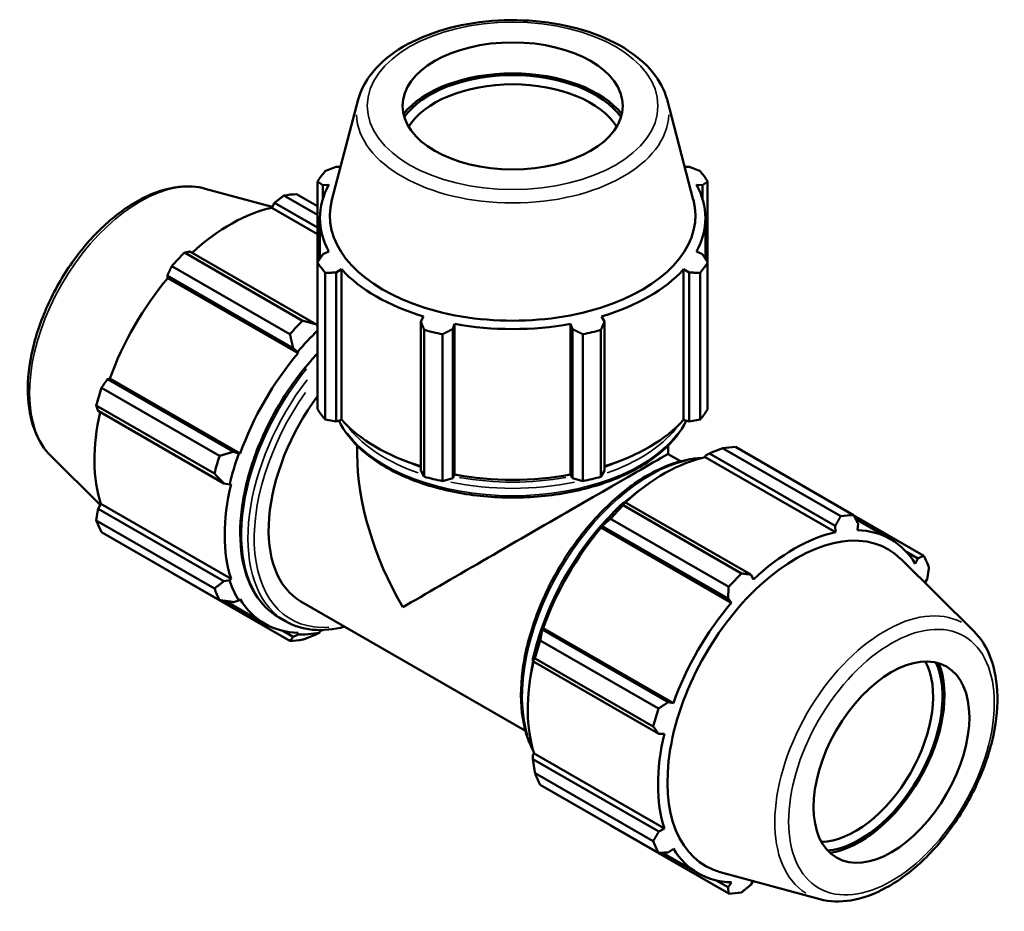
# Model space of a CAD drawing. Header units: inches. Extents: x 0.1 to 65.6, y -23.5 to 46.8.
# Tile 8 of 8: x 55 to 65.6, y 37.3 to 46.8. Entities that reach past the tile are written whole.
import ezdxf

# ---------------------------------------------------------------- set-up
doc = ezdxf.new("R2010")
doc.units = ezdxf.units.IN
doc.header["$MEASUREMENT"] = 0
doc.layers.add('Visible (ANSI)', color=7, linetype='Continuous', lineweight=50)
doc.layers.add('Visible Narrow (ANSI)', color=7, linetype='Continuous', lineweight=35)

msp = doc.modelspace()

# ---------------------------------------------------------------- linework, layer by layer
at = {"layer": 'Visible (ANSI)'}
for p, q in [((58.663, 45.961), (58.381, 44.887)), ((61.978, 45.961), (62.26, 44.887)), ((58.474, 45.24), (58.426, 45.24)), ((62.215, 45.24), (62.168, 45.24)), ((58.227, 45.082), (58.227, 44.215)), ((58.284, 45.042), (58.347, 45.048)), ((58.284, 44.899), (58.284, 45.042)), ((62.294, 45.048), (62.358, 45.042)), ((62.358, 45.042), (62.358, 44.899)), ((62.414, 44.215), (62.414, 45.082)), ((57.022, 45.005), (57.741, 44.81)), ((58.227, 44.723), (57.865, 44.932)), ((58.002, 44.946), (58.227, 44.816)), ((57.736, 44.801), (57.766, 44.853)), ((57.766, 44.853), (58.227, 44.587)), ((58.227, 44.518), (57.736, 44.801)), ((58.251, 44.252), (58.251, 44.69)), ((62.39, 44.252), (62.39, 44.69)), ((56.799, 44.319), (58.067, 43.588)), ((58.209, 43.551), (56.857, 44.33)), ((58.347, 44.331), (58.284, 44.302)), ((62.358, 44.302), (62.294, 44.331)), ((58.227, 42.639), (58.227, 44.215)), ((62.414, 44.215), (62.414, 42.639)), ((56.614, 44.073), (57.965, 43.295)), ((56.62, 44.046), (56.614, 44.073)), ((57.93, 43.443), (56.662, 44.174)), ((58.308, 44.103), (58.308, 42.527)), ((58.426, 44.104), (58.485, 44.14)), ((58.426, 42.505), (58.426, 44.104)), ((58.485, 42.523), (58.485, 44.14)), ((62.156, 42.523), (62.156, 44.14)), ((62.156, 44.14), (62.215, 44.104)), ((62.215, 44.104), (62.215, 42.505)), ((62.334, 42.527), (62.334, 44.103)), ((58.019, 43.241), (56.62, 44.046)), ((58.227, 43.53), (58.209, 43.551)), ((59.365, 43.633), (59.334, 43.581)), ((59.334, 43.581), (59.334, 41.982)), ((59.678, 43.499), (59.698, 43.553)), ((59.698, 41.937), (59.698, 43.553)), ((60.943, 41.937), (60.943, 43.553)), ((60.943, 43.553), (60.963, 43.499)), ((61.307, 43.581), (61.276, 43.633)), ((61.307, 41.982), (61.307, 43.581)), ((59.373, 41.914), (59.373, 43.489)), ((59.567, 43.443), (59.567, 41.867)), ((59.678, 41.9), (59.678, 43.499)), ((60.963, 43.499), (60.963, 41.9)), ((61.074, 41.867), (61.074, 43.443)), ((61.268, 43.489), (61.268, 41.914)), ((57.965, 43.295), (58.011, 43.253)), ((58.011, 43.253), (58.019, 43.241)), ((55.972, 42.96), (55.998, 42.968)), ((57.323, 42.182), (55.972, 42.96)), ((57.397, 42.163), (55.998, 42.968)), ((55.908, 42.869), (57.176, 42.139)), ((57.12, 41.947), (55.851, 42.677)), ((55.871, 42.621), (57.222, 41.843)), ((58.308, 42.527), (58.426, 42.505)), ((58.485, 42.523), (58.426, 42.505)), ((62.215, 42.505), (62.156, 42.523)), ((62.215, 42.505), (62.334, 42.527)), ((57.383, 42.163), (57.323, 42.182)), ((58.652, 42.157), (58.652, 42.248)), ((61.989, 42.157), (61.989, 42.248)), ((63.842, 41.49), (62.574, 42.22)), ((62.712, 42.233), (63.98, 41.503)), ((55.368, 42.133), (55.894, 41.612)), ((57.397, 42.163), (57.383, 42.163)), ((62.124, 42.08), (61.989, 42.157)), ((62.387, 42.123), (62.392, 42.143)), ((62.387, 42.123), (63.785, 41.318)), ((62.392, 42.143), (62.433, 42.165)), ((62.433, 42.165), (63.784, 41.387)), ((59.334, 41.982), (59.373, 41.914)), ((61.268, 41.914), (61.307, 41.982)), ((59.567, 41.867), (59.678, 41.9)), ((59.698, 41.937), (59.678, 41.9)), ((60.963, 41.9), (60.943, 41.937)), ((60.963, 41.9), (61.074, 41.867)), ((57.222, 41.843), (57.284, 41.831)), ((57.284, 41.831), (57.299, 41.834)), ((61.524, 41.642), (61.502, 41.631)), ((62.876, 40.864), (61.524, 41.642)), ((55.871, 41.571), (55.901, 41.622)), ((57.222, 40.793), (55.871, 41.571)), ((57.299, 40.817), (55.901, 41.622)), ((61.509, 41.607), (62.777, 40.876)), ((55.851, 41.445), (57.12, 40.715)), ((62.64, 40.731), (61.371, 41.462)), ((64.733, 41.066), (63.982, 41.498)), ((64.002, 41.461), (64.378, 41.244)), ((61.264, 41.38), (61.281, 41.385)), ((61.271, 41.368), (61.264, 41.38)), ((61.271, 41.368), (62.67, 40.562)), ((61.281, 41.385), (62.633, 40.607)), ((63.784, 41.387), (63.785, 41.318)), ((64.021, 41.34), (64.028, 41.41)), ((57.176, 40.589), (55.908, 41.319)), ((65.274, 40.253), (64.486, 41.032)), ((64.547, 41.108), (64.67, 41.037)), ((64.67, 41.037), (64.643, 40.979)), ((56.662, 40.882), (57.93, 40.152)), ((57.284, 40.803), (57.222, 40.793)), ((57.299, 40.817), (57.284, 40.803)), ((62.905, 40.811), (62.876, 40.864)), ((64.747, 40.774), (64.771, 40.814)), ((57.323, 40.569), (57.383, 40.584)), ((57.383, 40.584), (57.397, 40.601)), ((62.633, 40.607), (62.67, 40.562)), ((57.662, 40.336), (57.236, 40.581)), ((60.458, 39.188), (58.049, 40.575)), ((57.882, 40.363), (57.814, 40.403)), ((60.639, 40.273), (60.635, 40.29)), ((60.635, 40.29), (60.649, 40.29)), ((61.99, 39.495), (60.639, 40.273)), ((60.649, 40.29), (62.048, 39.485)), ((57.965, 40.197), (57.856, 40.26)), ((58.011, 40.219), (57.965, 40.197)), ((58.019, 40.24), (58.011, 40.219)), ((58.209, 40.22), (58.25, 40.242)), ((58.25, 40.242), (58.254, 40.262)), ((60.618, 40.157), (61.886, 39.426)), ((60.537, 39.958), (60.538, 39.934)), ((61.829, 39.235), (60.561, 39.965)), ((60.538, 39.934), (61.89, 39.155)), ((62.048, 39.485), (61.99, 39.495)), ((61.89, 39.155), (61.95, 39.156)), ((60.537, 38.93), (60.552, 38.944)), ((60.538, 38.883), (60.537, 38.93)), ((60.552, 38.944), (61.95, 38.139)), ((61.89, 38.105), (60.538, 38.883)), ((60.561, 38.733), (61.829, 38.003)), ((61.886, 37.877), (60.618, 38.607)), ((61.371, 38.17), (62.64, 37.44)), ((61.95, 38.139), (61.89, 38.105)), ((61.929, 37.879), (62.313, 37.658)), ((61.99, 37.882), (62.048, 37.922)), ((63.62, 37.381), (62.55, 37.671)), ((62.633, 37.509), (62.507, 37.582)), ((62.67, 37.561), (62.633, 37.509)), ((62.876, 37.533), (62.901, 37.576))]:
    msp.add_line(p, q, dxfattribs=at)
for centre, major_axis, ratio in [((60.321, 45.894), (1.183, 0), 0.575862), ((64.387, 38.851), (0.59, 1.025), 0.578093)]:
    msp.add_ellipse(centre, major_axis=major_axis, ratio=ratio, dxfattribs=at)
for centre, major_axis, ratio, start_param, end_param in [((60.321, 45.502), (-1.285, 0), 0.575862, 3.562402, 5.862376), ((60.321, 45.502), (1.254, 0), 0.575862, 0.381833, 2.75976), ((60.321, 45.444), (-1.183, 0), 0.575862, 3.477994, 5.946784), ((60.321, 44.648), (-2.225, 0), 0.575862, 5.843222, 5.93775), ((60.321, 44.648), (2.225, 0), 0.575862, 0.345435, 0.439963), ((60.321, 44.69), (-2.069, 0), 0.575862, 5.977753, 6.588618), ((60.321, 44.69), (2.069, 0), 0.575862, 5.977753, 6.588618), ((57.332, 42.914), (1.11, 1.928), 0.578093, 0.343502, 0.438029), ((60.321, 44.718), (-1.962, 0), 0.575862, 6.1329, 9.575063), ((57.296, 42.934), (1.033, 1.793), 0.578093, 0.478032, 1.071949), ((57.332, 42.914), (1.11, 1.928), 0.578093, 1.1289, 1.223427), ((60.321, 44.648), (-2.225, 0), 0.575862, 0.345435, 0.439963), ((60.321, 44.648), (2.225, 0), 0.575862, 5.843222, 5.93775), ((60.321, 44.69), (2.069, 0), 0.575862, 3.621558, 4.232423), ((60.321, 44.69), (2.069, 0), 0.575862, 5.192355, 5.80322), ((57.296, 42.934), (1.033, 1.793), 0.578093, 1.26343, 1.874295), ((58.6, 42.184), (-1.11, -1.928), 0.578093, 4.270492, 4.36502), ((60.321, 44.69), (2.069, 0), 0.575862, 4.406956, 5.017822), ((58.694, 42.129), (1.044, 1.812), 0.578093, 1.104891, 1.26343), ((60.321, 44.648), (2.225, 0), 0.575862, 4.272426, 4.366954), ((60.321, 44.648), (2.225, 0), 0.575862, 5.057824, 5.152352), ((58.694, 42.129), (-1.033, -1.793), 0.578093, 4.405023, 5.015888), ((57.332, 42.914), (1.11, 1.928), 0.578093, 1.914298, 2.008825), ((58.882, 42.021), (-0.833, -1.446), 0.578093, 4.513126, 6.283185), ((57.296, 42.934), (1.033, 1.793), 0.578093, 2.065615, 2.659693), ((60.321, 43.073), (-2.225, 0), 0.575862, 0.345435, 0.439963), ((60.321, 43.073), (2.225, 0), 0.575862, 5.843222, 5.93775), ((60.321, 43.073), (-2.069, 0), 0.575862, 0.479966, 1.073963), ((60.321, 43.073), (-2.069, 0), 0.575862, 2.067629, 2.661627), ((62.041, 40.202), (1.11, 1.928), 0.578093, 0.343502, 0.438029), ((58.6, 42.184), (-1.11, -1.928), 0.578093, 5.055891, 5.150418), ((58.694, 42.129), (1.044, 1.812), 0.578093, 1.874295, 2.048828), ((60.321, 41.193), (-1.181, 2.043), 0.576978, 0.784431, 1.569829), ((60.321, 41.193), (1.669, 0.965), 0.001672, 0.000967, 2.355228), ((61.947, 40.256), (1.033, 1.793), 0.578093, 0.478032, 1.071949), ((60.321, 43.073), (2.225, 0), 0.575862, 4.272426, 4.366954), ((60.321, 43.073), (-2.069, 0), 0.575862, 1.265364, 1.876229), ((60.321, 43.073), (2.225, 0), 0.575862, 5.057824, 5.152352), ((58.694, 42.129), (-1.033, -1.793), 0.578093, 5.190421, 5.801286), ((61.947, 40.256), (-1.044, -1.812), 0.578093, 4.23049, 4.405023), ((62.041, 40.202), (1.11, 1.928), 0.578093, 1.1289, 1.223427), ((57.332, 42.914), (-1.11, -1.928), 0.578093, 5.841289, 5.935816), ((63.31, 39.471), (1.11, 1.928), 0.578093, 0.343502, 0.438029), ((61.947, 40.256), (1.033, 1.793), 0.578093, 1.26343, 1.874295), ((63.37, 39.437), (0.979, 1.7), 0.578093, 6.13202, 9.575944), ((63.345, 39.451), (1.033, 1.793), 0.578093, 5.975819, 6.586684), ((63.345, 39.451), (-1.033, -1.793), 0.578093, 3.619624, 4.23049), ((63.31, 39.471), (1.11, 1.928), 0.578093, 5.841289, 5.935816), ((58.694, 42.129), (-1.044, -1.812), 0.578093, 5.801286, 5.975819), ((63.31, 39.471), (-1.11, -1.928), 0.578093, 4.270492, 4.36502), ((58.6, 42.184), (-1.11, -1.928), 0.578093, 5.841289, 5.935816), ((58.694, 42.129), (-1.033, -1.793), 0.578093, 5.975819, 6.586684), ((63.345, 39.451), (-1.033, -1.793), 0.578093, 4.405023, 5.015888), ((58.694, 42.129), (1.033, 1.793), 0.578093, 3.619624, 3.640548), ((61.947, 40.256), (-1.044, -1.812), 0.578093, 5.015888, 5.190421), ((58.6, 42.184), (-1.11, -1.928), 0.578093, 0.343502, 0.438029), ((58.694, 42.129), (-1.044, -1.812), 0.578093, 0.303499, 0.478032), ((62.041, 40.202), (1.11, 1.928), 0.578093, 1.914298, 2.008825), ((61.947, 40.256), (1.033, 1.793), 0.578093, 2.065615, 2.659693), ((63.998, 39.075), (0.59, 1.025), 0.578093, 3.475974, 5.948804), ((64.048, 39.046), (-0.626, -1.087), 0.578093, 0.380779, 2.760814), ((64.048, 39.046), (0.641, 1.113), 0.578093, 3.561641, 5.863137), ((63.31, 39.471), (-1.11, -1.928), 0.578093, 5.055891, 5.150418), ((63.345, 39.451), (-1.033, -1.793), 0.578093, 5.190421, 5.801286), ((62.041, 40.202), (-1.11, -1.928), 0.578093, 5.841289, 5.935816), ((63.31, 39.471), (-1.11, -1.928), 0.578093, 5.841289, 5.935816), ((63.345, 39.451), (-1.033, -1.793), 0.578093, 5.975819, 6.586684), ((63.31, 39.471), (-1.11, -1.928), 0.578093, 0.343502, 0.438029)]:
    msp.add_ellipse(centre, major_axis=major_axis, ratio=ratio, start_param=start_param, end_param=end_param, dxfattribs=at)
for points, knots in [([(61.978, 45.961), (61.951, 46.065), (61.898, 46.164), (61.745, 46.352), (61.64, 46.44), (61.388, 46.593), (61.24, 46.658), (60.918, 46.755), (60.744, 46.787), (60.389, 46.819), (60.208, 46.817), (59.856, 46.781), (59.684, 46.745), (59.367, 46.644), (59.221, 46.577), (58.971, 46.417), (58.866, 46.323), (58.73, 46.138), (58.687, 46.051), (58.663, 45.961)], [0.935683, 0.935683, 0.935683, 0.935683, 1.224068, 1.224068, 1.542298, 1.542298, 1.874031, 1.874031, 2.205031, 2.205031, 2.53437, 2.53437, 2.863786, 2.863786, 3.194952, 3.194952, 3.52642, 3.52642, 3.776706, 3.776706, 3.776706, 3.776706]), ([(55.368, 42.133), (55.291, 42.208), (55.232, 42.304), (55.145, 42.531), (55.121, 42.666), (55.113, 42.961), (55.132, 43.122), (55.208, 43.45), (55.267, 43.617), (55.417, 43.94), (55.508, 44.096), (55.716, 44.383), (55.832, 44.514), (56.079, 44.737), (56.21, 44.83), (56.475, 44.967), (56.609, 45.01), (56.837, 45.035), (56.932, 45.029), (57.022, 45.005)], [4.076223, 4.076223, 4.076223, 4.076223, 4.364958, 4.364958, 4.683175, 4.683175, 5.014797, 5.014797, 5.345755, 5.345755, 5.675086, 5.675086, 6.004499, 6.004499, 6.335633, 6.335633, 6.666958, 6.666958, 6.915484, 6.915484, 6.915484, 6.915484]), ([(57.814, 40.403), (57.71, 40.462), (57.623, 40.549), (57.487, 40.771), (57.44, 40.906), (57.391, 41.213), (57.391, 41.386), (57.437, 41.748), (57.483, 41.938), (57.618, 42.316), (57.707, 42.504), (57.917, 42.859), (58.039, 43.027), (58.189, 43.196), (58.208, 43.217), (58.227, 43.237)], [3.925057, 3.925057, 3.925057, 3.925057, 4.230377, 4.230377, 4.545298, 4.545298, 4.868603, 4.868603, 5.19263, 5.19263, 5.515965, 5.515965, 5.83903, 5.83903, 5.884748, 5.884748, 5.884748, 5.884748]), ([(58.458, 42.515), (58.464, 42.501), (58.471, 42.488), (58.541, 42.36), (58.635, 42.252), (58.877, 42.057), (59.026, 41.971), (59.363, 41.83), (59.551, 41.776), (59.946, 41.705), (60.153, 41.688), (60.565, 41.693), (60.771, 41.714), (61.16, 41.795), (61.344, 41.853), (61.672, 42.001), (61.815, 42.091), (62.042, 42.291), (62.128, 42.399), (62.184, 42.515)], [4.196763, 4.196763, 4.196763, 4.196763, 4.232147, 4.232147, 4.547061, 4.547061, 4.87042, 4.87042, 5.194468, 5.194468, 5.517807, 5.517807, 5.840872, 5.840872, 6.164285, 6.164285, 6.488401, 6.488401, 6.798811, 6.798811, 6.798811, 6.798811]), ([(62.358, 42.116), (62.241, 42.112), (62.118, 42.085), (61.846, 41.981), (61.697, 41.895), (61.406, 41.673), (61.265, 41.537), (61.006, 41.231), (60.888, 41.06), (60.686, 40.7), (60.603, 40.511), (60.478, 40.133), (60.437, 39.944), (60.403, 39.586), (60.409, 39.417), (60.462, 39.155), (60.497, 39.055), (60.544, 38.967)], [5.845269, 5.845269, 5.845269, 5.845269, 6.119962, 6.119962, 6.443267, 6.443267, 6.767294, 6.767294, 7.090629, 7.090629, 7.413694, 7.413694, 7.737102, 7.737102, 8.061193, 8.061193, 8.295766, 8.295766, 8.295766, 8.295766]), ([(58.518, 40.305), (58.398, 40.273), (58.282, 40.262), (58.068, 40.282), (57.97, 40.313), (57.882, 40.363)], [3.4012959, 3.4012959, 3.4012959, 3.4012959, 3.6677671, 3.6677671, 3.9250571, 3.9250571, 3.9250571, 3.9250571]), ([(63.62, 37.381), (63.724, 37.352), (63.836, 37.349), (64.076, 37.388), (64.205, 37.435), (64.464, 37.576), (64.594, 37.673), (64.839, 37.904), (64.954, 38.038), (65.158, 38.33), (65.247, 38.488), (65.391, 38.811), (65.446, 38.978), (65.516, 39.303), (65.53, 39.463), (65.515, 39.76), (65.486, 39.898), (65.393, 40.108), (65.34, 40.187), (65.274, 40.253)], [2.509294, 2.509294, 2.509294, 2.509294, 2.798029, 2.798029, 3.116247, 3.116247, 3.447868, 3.447868, 3.778826, 3.778826, 4.108157, 4.108157, 4.43757, 4.43757, 4.768704, 4.768704, 5.100029, 5.100029, 5.348555, 5.348555, 5.348555, 5.348555])]:
    msp.add_open_spline(points, degree=3, knots=knots, dxfattribs=at)
for points, weights in [([(58.308, 45.194), (58.368, 45.218), (58.426, 45.24)], [1, 1.00132199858, 1.00182725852]), ([(62.215, 45.24), (62.273, 45.218), (62.334, 45.194)], [1.00182725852, 1.00132199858, 1]), ([(58.284, 45.042), (58.256, 45.062), (58.227, 45.082)], [1.00182725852, 1.00132199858, 1]), ([(62.414, 45.082), (62.386, 45.062), (62.358, 45.042)], [1, 1.00132199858, 1.00182725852]), ([(57.865, 44.932), (57.814, 44.892), (57.766, 44.853)], [1, 1.00132199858, 1.00182725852]), ([(56.857, 44.33), (56.828, 44.324), (56.799, 44.319)], [1.00182725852, 1.00132199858, 1]), ([(58.227, 44.215), (58.256, 44.259), (58.284, 44.302)], [1, 1.00132199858, 1.00182725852]), ([(62.358, 44.302), (62.386, 44.259), (62.414, 44.215)], [1.00182725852, 1.00132199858, 1]), ([(56.662, 44.174), (56.637, 44.122), (56.614, 44.073)], [1, 1.00132199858, 1.00182725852]), ([(58.426, 44.104), (58.368, 44.104), (58.308, 44.103)], [1.00182725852, 1.00132199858, 1]), ([(62.334, 44.103), (62.273, 44.104), (62.215, 44.104)], [1, 1.00132199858, 1.00182725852]), ([(58.209, 43.551), (58.14, 43.569), (58.067, 43.588)], [1.00575734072, 1.01099689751, 1.01543414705]), ([(59.373, 43.489), (59.353, 43.536), (59.334, 43.581)], [1, 1.00132199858, 1.00182725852]), ([(61.307, 43.581), (61.288, 43.536), (61.268, 43.489)], [1.00182725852, 1.00132199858, 1]), ([(57.93, 43.443), (57.949, 43.367), (57.965, 43.295)], [1.01543414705, 1.01099689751, 1.00575734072]), ([(59.678, 43.499), (59.624, 43.472), (59.567, 43.443)], [1.00182725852, 1.00132199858, 1]), ([(61.074, 43.443), (61.017, 43.472), (60.963, 43.499)], [1, 1.00132199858, 1.00182725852]), ([(55.972, 42.96), (55.94, 42.916), (55.908, 42.869)], [1.00182725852, 1.00132199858, 1]), ([(55.851, 42.677), (55.861, 42.649), (55.871, 42.621)], [1, 1.00132199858, 1.00182725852]), ([(57.323, 42.182), (57.252, 42.16), (57.176, 42.139)], [1.00575734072, 1.01099689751, 1.01543414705]), ([(62.433, 42.165), (62.501, 42.192), (62.574, 42.22)], [1.00575734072, 1.01099689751, 1.01543414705]), ([(57.12, 41.947), (57.173, 41.894), (57.222, 41.843)], [1.01543414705, 1.01099689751, 1.00575734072]), ([(61.509, 41.607), (61.516, 41.625), (61.524, 41.642)], [1.01543414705, 1.01099689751, 1.00575734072]), ([(55.871, 41.571), (55.861, 41.51), (55.851, 41.445)], [1.00182725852, 1.00132199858, 1]), ([(61.281, 41.385), (61.325, 41.423), (61.371, 41.462)], [1.00575734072, 1.01099689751, 1.01543414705]), ([(63.784, 41.387), (63.813, 41.437), (63.842, 41.49)], [1.00182725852, 1.00132199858, 1]), ([(63.98, 41.503), (64.004, 41.456), (64.028, 41.41)], [1, 1.00132199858, 1.00182725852]), ([(64.67, 41.037), (64.701, 41.051), (64.733, 41.066)], [1.00182725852, 1.00132199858, 1]), ([(64.79, 40.94), (64.78, 40.876), (64.771, 40.814)], [1, 1.00132199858, 1.00182725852]), ([(56.659, 40.887), (56.66, 40.885), (56.662, 40.882)], [1.00013119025, 1.00006663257, 1]), ([(62.777, 40.876), (62.828, 40.87), (62.876, 40.864)], [1, 1.00132199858, 1.00182725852]), ([(57.222, 40.793), (57.173, 40.754), (57.12, 40.715)], [1.00575734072, 1.01099689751, 1.01543414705]), ([(62.633, 40.607), (62.636, 40.668), (62.64, 40.731)], [1.00182725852, 1.00132199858, 1]), ([(57.176, 40.589), (57.252, 40.579), (57.323, 40.569)], [1.01543414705, 1.01099689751, 1.00575734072]), ([(60.618, 40.157), (60.628, 40.216), (60.639, 40.273)], [1.01543414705, 1.01099689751, 1.00575734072]), ([(57.965, 40.197), (57.949, 40.174), (57.93, 40.152)], [1.00575734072, 1.01099689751, 1.01543414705]), ([(58.067, 40.165), (58.14, 40.193), (58.209, 40.22)], [1.01543414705, 1.01099689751, 1.00575734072]), ([(60.538, 39.934), (60.549, 39.949), (60.561, 39.965)], [1.00575734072, 1.01099689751, 1.01543414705]), ([(61.886, 39.426), (61.94, 39.461), (61.99, 39.495)], [1, 1.00132199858, 1.00182725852]), ([(61.89, 39.155), (61.86, 39.194), (61.829, 39.235)], [1.00182725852, 1.00132199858, 1]), ([(60.561, 38.733), (60.549, 38.81), (60.538, 38.883)], [1.01543414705, 1.01099689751, 1.00575734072]), ([(61.371, 38.17), (61.369, 38.173), (61.367, 38.176)], [1.01543414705, 1.01520928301, 1.01498235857]), ([(61.829, 38.003), (61.86, 38.055), (61.89, 38.105)], [1, 1.00132199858, 1.00182725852]), ([(61.99, 37.882), (61.94, 37.879), (61.886, 37.877)], [1.00182725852, 1.00132199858, 1]), ([(62.876, 37.533), (62.828, 37.494), (62.777, 37.453)], [1.00182725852, 1.00132199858, 1]), ([(62.64, 37.44), (62.636, 37.475), (62.633, 37.509)], [1, 1.00132199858, 1.00182725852])]:
    msp.add_rational_spline(points, weights, degree=2, dxfattribs=at)
at = {"layer": 'Visible Narrow (ANSI)'}
for centre, major_axis, ratio in [((60.321, 45.894), (-1.56, 0), 0.575862), ((64.387, 38.851), (-0.779, -1.352), 0.578093)]:
    msp.add_ellipse(centre, major_axis=major_axis, ratio=ratio, dxfattribs=at)
for centre, major_axis, ratio, start_param, end_param in [((60.321, 45.817), (-1.676, 0), 0.575862, 0.021823, 3.11977), ((56.321, 43.496), (-0.836, -1.453), 0.578093, 3.434721, 5.990057), ((58.78, 42.08), (-0.966, -1.677), 0.578093, 4.437712, 6.186055), ((58.848, 42.041), (-0.966, -1.677), 0.578093, 4.490427, 6.18883), ((58.882, 42.021), (-0.942, -1.636), 0.578093, 4.554048, 6.653686), ((60.321, 42.904), (1.936, 0), 0.575862, 3.58042, 4.160944), ((60.321, 42.904), (1.936, 0), 0.575862, 5.263834, 5.844358), ((60.321, 42.825), (1.936, 0), 0.575862, 3.551785, 5.872993), ((60.321, 42.943), (-1.888, 0), 0.575862, 0.899305, 1.01485), ((61.793, 40.345), (-0.966, -1.677), 0.578093, 3.6399, 5.784878), ((60.321, 42.943), (-1.888, 0), 0.575862, 2.126742, 2.242288), ((60.321, 42.904), (1.936, 0), 0.575862, 4.362048, 5.06273), ((60.321, 42.943), (-1.888, 0), 0.575862, 1.263523, 1.87807), ((61.862, 40.305), (-0.966, -1.677), 0.578093, 4.023847, 4.171612), ((61.862, 40.305), (-0.966, -1.677), 0.578093, 4.321895, 5.102883), ((64.32, 38.889), (0.836, 1.453), 0.578093, 0.021031, 3.120562), ((61.862, 40.305), (-0.966, -1.677), 0.578093, 5.248536, 5.400687)]:
    msp.add_ellipse(centre, major_axis=major_axis, ratio=ratio, start_param=start_param, end_param=end_param, dxfattribs=at)

doc.saveas('drawing.dxf')
